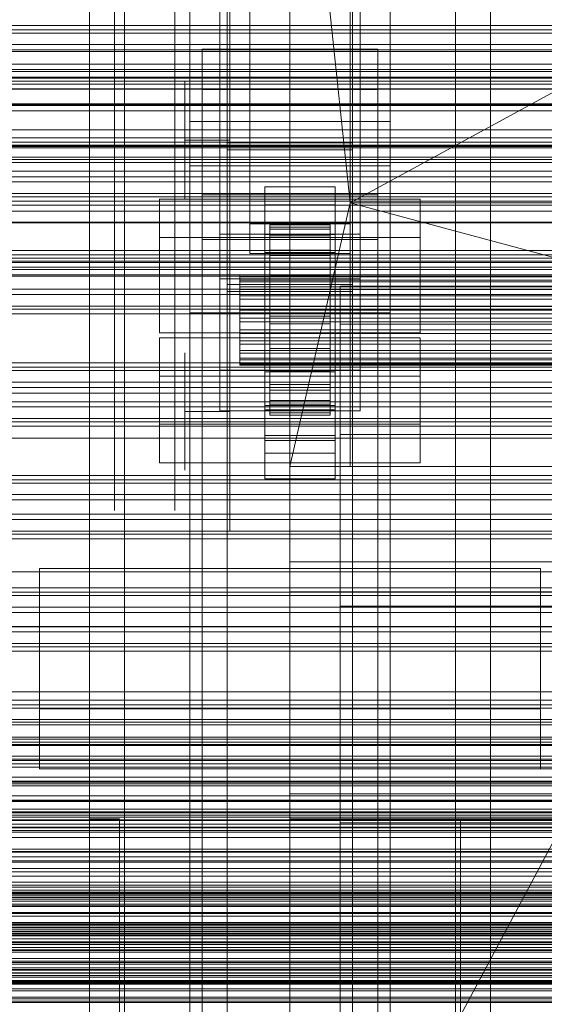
# Model space of a CAD drawing. Header units: millimetres. Extents: x -3490 to 61924, y -72580 to 6847.
# Tile 95 of 256: x -484 to -379, y -34578 to -34382. Entities that reach past the tile are written whole.
import ezdxf

# ---------------------------------------------------------------- set-up
doc = ezdxf.new("R2010")
doc.units = ezdxf.units.MM
for name, color, linetype, lineweight in [('COTAS_O', 1, 'Continuous', 0), ('COTAS_P', 1, 'Continuous', 0), ('frontal_briquetadora', 7, 'Continuous', 0), ('frontal_C01', 7, 'Continuous', 0), ('frontal_C02', 7, 'Continuous', 0), ('frontal_C03', 7, 'Continuous', 0), ('frontal_mezcladora', 7, 'Continuous', 0), ('frontal_secador', 7, 'Continuous', 0), ('frontal_tolva', 7, 'Continuous', 0), ('frontal_tolva-C01', 7, 'Continuous', 0)]:
    doc.layers.add(name, color=color, linetype=linetype, lineweight=lineweight)
doc.dimstyles.new('R19_100', dxfattribs={"dimtxt": 250, "dimasz": 150, "dimexe": 150, "dimexo": 80, "dimgap": 100, "dimtad": 1, "dimtih": 1, "dimtoh": 1, "dimdsep": 46, "dimcen": 0.09, "dimadec": 0, "dimazin": 0, "dimtfac": 1, "dimtdec": 4, "dimtofl": 0, "dimtmove": 0, "dimatfit": 3, "dimfxl": 1, "dimtolj": 1, "dimtzin": 0, "dimarcsym": 0})

# ---------------------------------------------------------------- blocks, each defined once
blk = doc.blocks.new('DIM_R29_52')
at = {"layer": 'COTAS_P'}
for p, q in [((-1750, -34600), (-1600, -34555)), ((2600, -34600), (2450, -34555)), ((-1750, -35500), (-1750, -34600)), ((-1750, -34600), (2600, -34600)), ((-1750, -34600), (-1600, -34645)), ((2600, -34600), (2450, -34645)), ((2600, -35500), (2600, -34600))]:
    blk.add_line(p, q, dxfattribs=at)
blk.add_text('4350 P', height=250, dxfattribs=at).set_placement((425, -34500))
blk = doc.blocks.new('DIM_R29_57')
at = {"layer": 'COTAS_O'}
for p, q in [((-1725, -33700), (-1575, -33655)), ((1725, -33700), (1575, -33655)), ((-1725, -34400), (-1725, -33700)), ((-1725, -33700), (1725, -33700)), ((-1725, -33700), (-1575, -33745)), ((1725, -33700), (1575, -33745)), ((1725, -34400), (1725, -33700))]:
    blk.add_line(p, q, dxfattribs=at)
blk.add_text('3450 O', height=250, dxfattribs=at).set_placement((0, -33600))
blk = doc.blocks.new('DIM_R29_60')
at = {"layer": 'COTAS_O'}
for p, q in [((-650, -33700), (50, -33700)), ((50, -33700), (5, -33850)), ((50, -34900), (50, -33700)), ((50, -33700), (95, -33850)), ((50, -34900), (5, -34750)), ((50, -34900), (95, -34750)), ((-650, -34900), (50, -34900))]:
    blk.add_line(p, q, dxfattribs=at)
blk.add_text('1200 O', height=250, rotation=90, dxfattribs=at).set_placement((-50, -34300))
blk = doc.blocks.new('DIM_R29_61')
at = {"layer": 'COTAS_O'}
for p, q in [((-650, -34200), (-500, -34155)), ((650, -34200), (500, -34155)), ((-650, -34900), (-650, -34200)), ((-650, -34200), (650, -34200)), ((-650, -34200), (-500, -34245)), ((650, -34200), (500, -34245)), ((650, -34900), (650, -34200))]:
    blk.add_line(p, q, dxfattribs=at)
blk.add_text('1300 O', height=250, dxfattribs=at).set_placement((0, -34100))

msp = doc.modelspace()

# ---------------------------------------------------------------- linework, layer by layer
at = {"layer": 'frontal_briquetadora'}
for p, q in [((-430, -34680), (-430, -33820)), ((-430, -34060), (-430, -34490)), ((-430, -34496), (-430, -34060)), ((-430, -34680), (-430, -34260)), ((-430, -34496), (-430, -34260)), ((-430, -34305), (-430, -34471)), ((-418, -34418.333), (-430, -34305)), ((-430, -34680), (-430, -34305)), ((-430, -34305), (-430, -34496)), ((-210, -34305), (-418, -34418.333)), ((-465, -34368.936), (-465, -34385.831)), ((-453, -34368.458), (-453, -34383.843)), ((-453, -34368.936), (-453, -34385.831)), ((-442, -34368.458), (-442, -34383.843)), ((-442, -34370.769), (-442, -34387.994)), ((-430, -34370.769), (-430, -34387.994)), ((-465, -34381.105), (-465, -34394.43)), ((-442, -34381.431), (-442, -34395.136)), ((-430, -34381.431), (-430, -34395.136)), ((-453, -34383.843), (-453, -34397.512)), ((-442, -34383.843), (-442, -34397.512)), ((-465, -34385.831), (-465, -34401.723)), ((-453, -34385.831), (-453, -34401.723)), ((-442, -34387.994), (-442, -34404.195)), ((-430, -34387.994), (-430, -34404.195)), ((-465, -34394.43), (-465, -34405.871)), ((-451, -34396.433), (-451, -34394.116)), ((-442, -34396.433), (-442, -34394.116)), ((-442, -34395.136), (-442, -34407.089)), ((-430, -34395.136), (-430, -34407.089)), ((-453, -34397.512), (-453, -34409.248)), ((-451, -34400.608), (-451, -34396.433)), ((-442, -34400.608), (-442, -34396.433)), ((-442, -34397.512), (-442, -34409.248)), ((-430, -34399.964), (-430, -34398.226)), ((-451, -34405.815), (-451, -34400.608)), ((-442, -34405.815), (-442, -34400.608)), ((-430, -34403.095), (-430, -34399.964)), ((-465, -34401.723), (-465, -34416.466)), ((-453, -34401.723), (-453, -34416.466)), ((-430, -34407), (-430, -34403.095)), ((-442, -34404.195), (-442, -34419.227)), ((-430, -34404.195), (-430, -34419.227)), ((-465, -34405.871), (-465, -34415.248)), ((-442, -34405.815), (-451, -34405.815)), ((-451, -34405.815), (-451, -34411.021)), ((-442, -34405.815), (-442, -34411.021)), ((-442, -34407.089), (-442, -34417.116)), ((-430, -34407), (-188, -34407)), ((-430, -34407), (-430, -34410.905)), ((-430, -34407.089), (-430, -34417.116)), ((-453, -34409.248), (-453, -34418.868)), ((-442, -34409.248), (-442, -34418.868)), ((-451, -34411.021), (-451, -34415.197)), ((-442, -34411.021), (-442, -34415.197)), ((-430, -34410.905), (-430, -34414.036)), ((-451, -34415.197), (-451, -34417.514)), ((-442, -34415.197), (-442, -34417.514)), ((-430, -34414.036), (-430, -34415.774)), ((-465, -34415.248), (-465, -34422.414)), ((-465, -34416.466), (-465, -34429.929)), ((-453, -34416.466), (-453, -34429.929)), ((-442, -34417.116), (-442, -34425.07)), ((-430, -34417.116), (-430, -34425.07)), ((-453, -34418.868), (-453, -34426.218)), ((-442, -34418.868), (-442, -34426.218)), ((-418, -34418.333), (-430, -34471)), ((-418, -34471), (-418, -34418.333)), ((-418, -34418.333), (-222, -34418.333)), ((-222, -34471), (-418, -34418.333)), ((-442, -34419.227), (-442, -34432.952)), ((-430, -34419.227), (-430, -34432.952)), ((-465, -34422.414), (-465, -34427.255)), ((-442, -34425.07), (-442, -34430.836)), ((-430, -34425.07), (-430, -34430.836)), ((-453, -34426.218), (-453, -34431.184)), ((-442, -34426.218), (-442, -34431.184)), ((-465, -34427.255), (-465, -34429.694)), ((-465, -34429.929), (-465, -34441.988)), ((-453, -34429.929), (-453, -34441.988)), ((-442, -34430.836), (-442, -34434.33)), ((-430, -34430.836), (-430, -34434.33)), ((-453, -34431.184), (-453, -34433.686)), ((-442, -34431.184), (-442, -34433.686)), ((-442, -34432.952), (-442, -34445.246)), ((-442, -34434.33), (-442, -34435.5)), ((-430, -34432.952), (-430, -34445.246)), ((-430, -34434.33), (-430, -34435.5)), ((-465, -34441.988), (-465, -34452.535)), ((-453, -34441.988), (-453, -34452.535)), ((-442, -34445.246), (-442, -34455.999)), ((-430, -34445.246), (-430, -34455.999)), ((-451, -34450.618), (-451, -34448.301)), ((-442, -34450.618), (-442, -34448.301)), ((-451, -34454.793), (-451, -34450.618)), ((-442, -34454.793), (-442, -34450.618)), ((-465, -34452.535), (-465, -34461.475)), ((-453, -34452.535), (-453, -34461.475)), ((-451, -34460), (-451, -34454.793)), ((-442, -34460), (-442, -34454.793)), ((-442, -34455.999), (-442, -34465.113)), ((-430, -34455.999), (-430, -34465.113)), ((-442, -34460), (-451, -34460)), ((-451, -34460), (-451, -34465.207)), ((-442, -34460), (-442, -34465.207)), ((-465, -34461.475), (-465, -34468.725)), ((-453, -34461.475), (-453, -34468.725)), ((-451, -34465.207), (-451, -34469.382)), ((-442, -34465.113), (-442, -34472.505)), ((-442, -34465.207), (-442, -34469.382)), ((-430, -34465.113), (-430, -34472.505)), ((-465, -34468.725), (-465, -34474.221)), ((-453, -34468.725), (-453, -34474.221)), ((-451, -34469.382), (-451, -34471.699)), ((-442, -34469.382), (-442, -34471.699)), ((-430, -34471), (-418, -34471)), ((-430, -34471), (-210, -34471)), ((-430, -34471), (-430, -34680)), ((-430, -34471), (-430, -34496)), ((-210, -34471), (-418, -34471)), ((-222, -34471), (-418, -34471)), ((-442, -34472.505), (-442, -34478.109)), ((-430, -34472.505), (-430, -34478.109)), ((-465, -34474.221), (-465, -34477.913)), ((-453, -34474.221), (-453, -34477.913)), ((-465, -34477.913), (-465, -34479.768)), ((-453, -34477.913), (-453, -34479.768)), ((-442, -34478.109), (-442, -34481.873)), ((-430, -34478.109), (-430, -34481.873)), ((-442, -34481.873), (-442, -34483.763)), ((-430, -34481.873), (-430, -34483.763)), ((-210, -34490), (-430, -34490)), ((-430, -34496), (-210, -34496)), ((-430, -34496), (-430, -34680))]:
    msp.add_line(p, q, dxfattribs=at)
at = {"layer": 'frontal_C01'}
for p, q in [((-442.5, -34657.873), (-442.5, -34055.074)), ((-417.5, -34055.074), (-417.5, -34657.873)), ((-442.5, -34684.054), (-442.5, -34081.254)), ((-417.5, -34684.054), (-417.5, -34081.254)), ((-450, -34410.962), (-450, -34087.423)), ((-410, -34410.962), (-410, -34087.423)), ((-450, -34646.889), (-450, -34323.351)), ((-410, -34323.351), (-410, -34646.889)), ((-444, -34451.787), (-444, -34360.426)), ((-416, -34360.426), (-416, -34451.787)), ((-444, -34368.515), (-444, -34459.876)), ((-416, -34459.876), (-416, -34368.515)), ((-450, -34695.038), (-450, -34371.499)), ((-410, -34695.038), (-410, -34371.499)), ((-450, -34372.443), (-450, -34410.962)), ((-450, -34695.982), (-450, -34372.443)), ((-410, -34410.962), (-410, -34372.443)), ((-410, -34372.443), (-410, -34695.982)), ((-447.5, -34395.747), (-447.5, -34387.659)), ((-447.5, -34387.659), (-412.5, -34387.659)), ((-447.5, -34666.919), (-447.5, -34387.659)), ((-412.5, -34387.659), (-412.5, -34395.747)), ((-412.5, -34387.659), (-412.5, -34666.919)), ((-412.5, -34395.747), (-447.5, -34395.747)), ((-447.5, -34675.008), (-447.5, -34395.747)), ((-412.5, -34675.008), (-412.5, -34395.747)), ((-450, -34410.962), (-410, -34410.962)), ((-450, -34734.501), (-450, -34410.962)), ((-410, -34734.501), (-410, -34410.962)), ((-456, -34462.533), (-456, -34445.278)), ((-456, -34445.278), (-404, -34445.278)), ((-456, -34452.982), (-456, -34445.278)), ((-404, -34445.278), (-404, -34462.533)), ((-404, -34445.278), (-404, -34452.982)), ((-416, -34451.787), (-444, -34451.787)), ((-444, -34451.787), (-444, -34459.876)), ((-416, -34459.876), (-416, -34451.787)), ((-404, -34452.982), (-456, -34452.982)), ((-456, -34452.982), (-456, -34470.237)), ((-404, -34470.237), (-404, -34452.982)), ((-444, -34459.876), (-416, -34459.876)), ((-404, -34462.533), (-456, -34462.533)), ((-456, -34462.533), (-456, -34470.237)), ((-404, -34470.237), (-404, -34462.533)), ((-456, -34470.237), (-404, -34470.237)), ((-480, -34519.343), (-480, -34491.345)), ((-480, -34491.345), (-380, -34491.345)), ((-480, -34531.343), (-480, -34491.345)), ((-380, -34491.345), (-380, -34519.343)), ((-380, -34491.345), (-380, -34531.343)), ((-380, -34519.343), (-480, -34519.343)), ((-480, -34519.343), (-480, -34531.343)), ((-380, -34531.343), (-380, -34519.343)), ((-480, -34531.343), (-380, -34531.343)), ((-430, -34531.343), (-430, -34536.343)), ((430, -34531.343), (-430, -34531.343)), ((430, -34536.343), (-430, -34536.343)), ((-430, -34536.343), (-430, -34586.343)), ((-470, -34644.343), (-470, -34541.343)), ((-470, -34541.343), (-464, -34541.343)), ((-464, -34644.343), (-464, -34541.343)), ((-430, -34644.343), (-375, -34541.343)), ((-375, -34541.343), (-430, -34541.343)), ((-430, -34541.343), (-430, -34644.343)), ((-396, -34644.343), (-396, -34541.343)), ((-396, -34541.343), (-390, -34541.343)), ((-390, -34644.343), (-390, -34541.343))]:
    msp.add_line(p, q, dxfattribs=at)
at = {"layer": 'frontal_C02'}
for p, q in [((-470, -35975), (-470, -33530.372)), ((-463, -35975), (-463, -33530.372)), ((-397, -35975), (-397, -33530.372)), ((-390, -35975), (-390, -33530.372)), ((-470, -35975), (-470, -34035.57)), ((-463, -35975), (-463, -34035.57)), ((-397, -35975), (-397, -34035.57)), ((-390, -35975), (-390, -34035.57)), ((-450, -34402.112), (-450, -34044.45)), ((-410, -34044.45), (-410, -34402.112)), ((-450, -34440.294), (-450, -34082.632)), ((-410, -34440.294), (-410, -34082.632)), ((-450, -34578.704), (-450, -34221.042)), ((-410, -34221.042), (-410, -34578.704)), ((-442.5, -34406.362), (-442.5, -34230.064)), ((-417.5, -34230.064), (-417.5, -34406.362)), ((-442.5, -34436.044), (-442.5, -34259.747)), ((-417.5, -34436.044), (-417.5, -34259.747)), ((-450, -34626.431), (-450, -34268.769)), ((-410, -34626.431), (-410, -34268.769)), ((-438, -34422.539), (-438, -34278.508)), ((-418, -34278.508), (-418, -34422.539)), ((-438, -34284.469), (-438, -34428.5)), ((-418, -34428.5), (-418, -34284.469)), ((-444, -34424.583), (-444, -34332.424)), ((-416, -34332.424), (-416, -34424.583)), ((-444, -34341.366), (-444, -34433.524)), ((-416, -34433.524), (-416, -34341.366)), ((-410, -34402.112), (-450, -34402.112)), ((-450, -34402.112), (-450, -34440.294)), ((-450, -34759.774), (-450, -34402.112)), ((-410, -34440.294), (-410, -34402.112)), ((-410, -34402.112), (-410, -34759.774)), ((-442.5, -34436.044), (-442.5, -34406.362)), ((-442.5, -34406.362), (-417.5, -34406.362)), ((-417.5, -34406.362), (-417.5, -34436.044)), ((-417.5, -34407.76), (-442.5, -34407.76)), ((-442.5, -34407.76), (-442.5, -34434.646)), ((-442.5, -34946.786), (-442.5, -34407.76)), ((-417.5, -34434.646), (-417.5, -34407.76)), ((-417.5, -34407.76), (-417.5, -34946.786)), ((-435, -34418.721), (-435, -34415.144)), ((-435, -34415.144), (-421, -34415.144)), ((-435, -34455.235), (-435, -34415.144)), ((-421, -34415.144), (-421, -34418.721)), ((-421, -34415.144), (-421, -34455.235)), ((-447.5, -34425.674), (-447.5, -34416.732)), ((-447.5, -34416.732), (-412.5, -34416.732)), ((-447.5, -34598.096), (-447.5, -34416.732)), ((-412.5, -34416.732), (-412.5, -34425.674)), ((-412.5, -34416.732), (-412.5, -34598.096)), ((-456, -34436.682), (-456, -34417.607)), ((-456, -34417.607), (-404, -34417.607)), ((-456, -34425.243), (-456, -34417.607)), ((-421, -34418.721), (-435, -34418.721)), ((-435, -34418.721), (-435, -34458.812)), ((-421, -34458.812), (-421, -34418.721)), ((-404, -34417.607), (-404, -34436.682)), ((-404, -34417.607), (-404, -34425.243)), ((-418, -34422.539), (-438, -34422.539)), ((-438, -34422.539), (-438, -34428.5)), ((-434, -34432.754), (-434, -34422.763)), ((-434, -34422.763), (-434, -34423.209)), ((-434, -34422.763), (-422, -34422.763)), ((-434, -34423.61), (-434, -34422.763)), ((-422, -34423.209), (-422, -34422.763)), ((-422, -34422.763), (-422, -34432.754)), ((-422, -34422.763), (-422, -34423.61)), ((-418, -34428.5), (-418, -34422.539)), ((-416, -34424.583), (-444, -34424.583)), ((-444, -34424.583), (-444, -34433.524)), ((-435, -34428.258), (-435, -34424.682)), ((-435, -34424.682), (-421, -34424.682)), ((-435, -34464.773), (-435, -34424.682)), ((-434, -34432.965), (-434, -34423.209)), ((-434, -34423.209), (-434, -34424.918)), ((-434, -34423.209), (-422, -34423.209)), ((-434, -34433.156), (-434, -34423.61)), ((-434, -34423.61), (-422, -34423.61)), ((-434, -34425.694), (-434, -34423.61)), ((-434, -34433.775), (-434, -34424.918)), ((-434, -34424.918), (-434, -34427.774)), ((-434, -34424.918), (-422, -34424.918)), ((-422, -34424.918), (-422, -34423.209)), ((-422, -34423.209), (-422, -34432.965)), ((-422, -34423.61), (-422, -34433.156)), ((-422, -34423.61), (-422, -34425.694)), ((-422, -34427.774), (-422, -34424.918)), ((-422, -34424.918), (-422, -34433.775)), ((-421, -34424.682), (-421, -34428.258)), ((-421, -34424.682), (-421, -34464.773)), ((-416, -34433.524), (-416, -34424.583)), ((-404, -34425.243), (-456, -34425.243)), ((-456, -34425.243), (-456, -34444.318)), ((-412.5, -34425.674), (-447.5, -34425.674)), ((-447.5, -34607.038), (-447.5, -34425.674)), ((-434, -34434.143), (-434, -34425.694)), ((-434, -34425.694), (-422, -34425.694)), ((-434, -34428.872), (-434, -34425.694)), ((-422, -34425.694), (-422, -34434.143)), ((-422, -34425.694), (-422, -34428.872)), ((-412.5, -34607.038), (-412.5, -34425.674)), ((-404, -34444.318), (-404, -34425.243)), ((-438, -34428.5), (-418, -34428.5)), ((-421, -34428.258), (-435, -34428.258)), ((-435, -34428.258), (-435, -34468.349)), ((-434, -34435.128), (-434, -34427.774)), ((-434, -34427.774), (-434, -34431.583)), ((-434, -34427.774), (-422, -34427.774)), ((-434, -34435.648), (-434, -34428.872)), ((-434, -34428.872), (-422, -34428.872)), ((-434, -34432.927), (-434, -34428.872)), ((-422, -34431.583), (-422, -34427.774)), ((-422, -34427.774), (-422, -34435.128)), ((-422, -34428.872), (-422, -34435.648)), ((-422, -34428.872), (-422, -34432.927)), ((-421, -34468.349), (-421, -34428.258)), ((-440, -34433.156), (-440, -34432.754)), ((-440, -34432.754), (-440, -34432.965)), ((-440, -34432.754), (440, -34432.754)), ((-434, -34436.932), (-434, -34431.583)), ((-434, -34431.583), (-434, -34436.084)), ((-434, -34431.583), (-422, -34431.583)), ((-434, -34432.965), (-434, -34432.754)), ((-422, -34432.754), (-434, -34432.754)), ((-434, -34432.754), (-434, -34433.156)), ((-434, -34437.569), (-434, -34432.927)), ((-434, -34432.927), (-422, -34432.927)), ((-434, -34437.583), (-434, -34432.927)), ((-422, -34436.084), (-422, -34431.583)), ((-422, -34431.583), (-422, -34436.932)), ((-422, -34432.754), (-422, -34432.965)), ((-422, -34433.156), (-422, -34432.754)), ((-422, -34432.927), (-422, -34437.569)), ((-422, -34432.927), (-422, -34437.583)), ((-444, -34433.524), (-416, -34433.524)), ((-442.5, -34434.646), (-417.5, -34434.646)), ((-442.5, -34973.672), (-442.5, -34434.646)), ((-440, -34432.965), (-440, -34433.775)), ((-440, -34432.965), (440, -34432.965)), ((-440, -34434.143), (-440, -34433.156)), ((-440, -34433.156), (440, -34433.156)), ((-440, -34433.775), (-440, -34435.128)), ((-440, -34433.775), (440, -34433.775)), ((-440, -34435.648), (-440, -34434.143)), ((-440, -34434.143), (440, -34434.143)), ((-434, -34433.775), (-434, -34432.965)), ((-422, -34432.965), (-434, -34432.965)), ((-422, -34433.156), (-434, -34433.156)), ((-434, -34433.156), (-434, -34434.143)), ((-434, -34435.128), (-434, -34433.775)), ((-422, -34433.775), (-434, -34433.775)), ((-422, -34434.143), (-434, -34434.143)), ((-434, -34434.143), (-434, -34435.648)), ((-422, -34432.965), (-422, -34433.775)), ((-422, -34434.143), (-422, -34433.156)), ((-422, -34433.775), (-422, -34435.128)), ((-422, -34435.648), (-422, -34434.143)), ((-417.5, -34973.672), (-417.5, -34434.646)), ((-404, -34436.682), (-456, -34436.682)), ((-456, -34436.682), (-456, -34444.318)), ((-417.5, -34436.044), (-442.5, -34436.044)), ((-440, -34435.128), (-440, -34436.932)), ((-440, -34435.128), (440, -34435.128)), ((-440, -34437.569), (-440, -34435.648)), ((-440, -34435.648), (440, -34435.648)), ((-434, -34436.932), (-434, -34435.128)), ((-422, -34435.128), (-434, -34435.128)), ((-422, -34435.648), (-434, -34435.648)), ((-434, -34435.648), (-434, -34437.569)), ((-434, -34436.084), (-434, -34439.064)), ((-422, -34436.084), (-434, -34436.084)), ((-434, -34436.084), (-434, -34440.971)), ((-422, -34435.128), (-422, -34436.932)), ((-422, -34437.569), (-422, -34435.648)), ((-422, -34439.064), (-422, -34436.084)), ((-422, -34440.971), (-422, -34436.084)), ((-404, -34444.318), (-404, -34436.682)), ((-440, -34436.932), (-440, -34439.064)), ((-440, -34436.932), (440, -34436.932)), ((-440, -34439.774), (-440, -34437.569)), ((-440, -34437.569), (440, -34437.569)), ((-434, -34439.064), (-434, -34436.932)), ((-422, -34436.932), (-434, -34436.932)), ((-422, -34437.569), (-434, -34437.569)), ((-434, -34437.569), (-434, -34439.774)), ((-434, -34439.774), (-434, -34437.583)), ((-434, -34437.583), (-422, -34437.583)), ((-434, -34442.523), (-434, -34437.583)), ((-422, -34436.932), (-422, -34439.064)), ((-422, -34439.774), (-422, -34437.569)), ((-422, -34437.583), (-422, -34439.774)), ((-422, -34437.583), (-422, -34442.523)), ((-450, -34440.294), (-410, -34440.294)), ((-450, -34797.956), (-450, -34440.294)), ((-440, -34439.064), (-440, -34441.379)), ((440, -34439.064), (-440, -34439.064)), ((-440, -34442.114), (-440, -34439.774)), ((-440, -34439.774), (440, -34439.774)), ((-434, -34439.064), (-422, -34439.064)), ((-434, -34441.379), (-434, -34439.064)), ((-422, -34439.774), (-434, -34439.774)), ((-434, -34439.774), (-434, -34442.114)), ((-422, -34439.064), (-422, -34441.379)), ((-422, -34442.114), (-422, -34439.774)), ((-410, -34797.956), (-410, -34440.294)), ((-440, -34441.379), (-440, -34443.719)), ((-440, -34441.379), (440, -34441.379)), ((-440, -34444.429), (-440, -34442.114)), ((-440, -34442.114), (440, -34442.114)), ((-434, -34441.379), (-434, -34440.971)), ((-434, -34440.971), (-434, -34445.911)), ((-434, -34440.971), (-422, -34440.971)), ((-434, -34443.719), (-434, -34441.379)), ((-422, -34441.379), (-434, -34441.379)), ((-434, -34442.114), (-434, -34442.523)), ((-422, -34442.114), (-434, -34442.114)), ((-434, -34442.114), (-434, -34444.429)), ((-434, -34442.523), (-422, -34442.523)), ((-434, -34447.41), (-434, -34442.523)), ((-422, -34445.911), (-422, -34440.971)), ((-422, -34440.971), (-422, -34441.379)), ((-422, -34441.379), (-422, -34443.719)), ((-422, -34442.523), (-422, -34442.114)), ((-422, -34444.429), (-422, -34442.114)), ((-422, -34442.523), (-422, -34447.41)), ((-456, -34444.318), (-404, -34444.318)), ((-440, -34443.719), (-440, -34445.925)), ((-440, -34443.719), (440, -34443.719)), ((-440, -34446.561), (-440, -34444.429)), ((-440, -34444.429), (440, -34444.429)), ((-434, -34445.925), (-434, -34443.719)), ((-434, -34443.719), (-434, -34445.911)), ((-422, -34443.719), (-434, -34443.719)), ((-434, -34444.429), (-434, -34447.41)), ((-422, -34444.429), (-434, -34444.429)), ((-434, -34444.429), (-434, -34446.561)), ((-422, -34445.911), (-422, -34443.719)), ((-422, -34443.719), (-422, -34445.925)), ((-422, -34447.41), (-422, -34444.429)), ((-422, -34446.561), (-422, -34444.429)), ((-440, -34445.925), (-440, -34447.845)), ((-440, -34445.925), (440, -34445.925)), ((-440, -34448.365), (-440, -34446.561)), ((-440, -34446.561), (440, -34446.561)), ((-434, -34445.911), (-434, -34450.567)), ((-434, -34445.911), (-422, -34445.911)), ((-434, -34447.845), (-434, -34445.925)), ((-434, -34445.925), (-434, -34450.567)), ((-422, -34445.925), (-434, -34445.925)), ((-434, -34446.561), (-434, -34451.911)), ((-422, -34446.561), (-434, -34446.561)), ((-434, -34446.561), (-434, -34448.365)), ((-422, -34450.567), (-422, -34445.911)), ((-422, -34450.567), (-422, -34445.925)), ((-422, -34445.925), (-422, -34447.845)), ((-422, -34451.911), (-422, -34446.561)), ((-422, -34448.365), (-422, -34446.561)), ((-440, -34447.845), (-440, -34449.351)), ((-440, -34447.845), (440, -34447.845)), ((-440, -34449.718), (-440, -34448.365)), ((-440, -34448.365), (440, -34448.365)), ((-434, -34447.41), (-422, -34447.41)), ((-434, -34451.911), (-434, -34447.41)), ((-434, -34449.351), (-434, -34447.845)), ((-434, -34447.845), (-434, -34454.622)), ((-422, -34447.845), (-434, -34447.845)), ((-434, -34448.365), (-434, -34455.719)), ((-422, -34448.365), (-434, -34448.365)), ((-434, -34448.365), (-434, -34449.718)), ((-422, -34447.41), (-422, -34451.911)), ((-422, -34454.622), (-422, -34447.845)), ((-422, -34447.845), (-422, -34449.351)), ((-422, -34455.719), (-422, -34448.365)), ((-422, -34449.718), (-422, -34448.365)), ((-440, -34449.351), (-440, -34450.338)), ((-440, -34449.351), (440, -34449.351)), ((-440, -34450.528), (-440, -34449.718)), ((-440, -34449.718), (440, -34449.718)), ((-440, -34450.338), (-440, -34450.739)), ((-440, -34450.338), (440, -34450.338)), ((-440, -34450.739), (-440, -34450.528)), ((-440, -34450.528), (440, -34450.528)), ((-434, -34450.338), (-434, -34449.351)), ((-434, -34449.351), (-434, -34457.799)), ((-422, -34449.351), (-434, -34449.351)), ((-434, -34449.718), (-434, -34458.575)), ((-422, -34449.718), (-434, -34449.718)), ((-434, -34449.718), (-434, -34450.528)), ((-434, -34450.739), (-434, -34450.338)), ((-434, -34450.338), (-434, -34459.883)), ((-422, -34450.338), (-434, -34450.338)), ((-434, -34450.528), (-434, -34460.285)), ((-422, -34450.528), (-434, -34450.528)), ((-434, -34450.528), (-434, -34450.739)), ((-434, -34450.567), (-434, -34454.622)), ((-434, -34450.567), (-422, -34450.567)), ((-422, -34457.799), (-422, -34449.351)), ((-422, -34449.351), (-422, -34450.338)), ((-422, -34458.575), (-422, -34449.718)), ((-422, -34450.528), (-422, -34449.718)), ((-422, -34459.883), (-422, -34450.338)), ((-422, -34450.338), (-422, -34450.739)), ((-422, -34460.285), (-422, -34450.528)), ((-422, -34450.739), (-422, -34450.528)), ((-422, -34454.622), (-422, -34450.567)), ((-440, -34450.739), (440, -34450.739)), ((-435, -34465.784), (-435, -34452.073)), ((-435, -34452.073), (-421, -34452.073)), ((-435, -34459.71), (-435, -34452.073)), ((-434, -34450.739), (-434, -34460.731)), ((-422, -34450.739), (-434, -34450.739)), ((-434, -34451.911), (-422, -34451.911)), ((-434, -34455.719), (-434, -34451.911)), ((-422, -34460.731), (-422, -34450.739)), ((-422, -34451.911), (-422, -34455.719)), ((-421, -34452.073), (-421, -34465.784)), ((-421, -34452.073), (-421, -34459.71)), ((-421, -34455.235), (-435, -34455.235)), ((-435, -34455.235), (-435, -34458.812)), ((-434, -34454.622), (-434, -34457.799)), ((-434, -34454.622), (-422, -34454.622)), ((-434, -34455.719), (-422, -34455.719)), ((-434, -34458.575), (-434, -34455.719)), ((-422, -34457.799), (-422, -34454.622)), ((-422, -34455.719), (-422, -34458.575)), ((-421, -34458.812), (-421, -34455.235)), ((-434, -34457.799), (-434, -34459.883)), ((-434, -34457.799), (-422, -34457.799)), ((-422, -34459.883), (-422, -34457.799)), ((-435, -34458.812), (-421, -34458.812)), ((-421, -34459.71), (-435, -34459.71)), ((-435, -34459.71), (-435, -34473.42)), ((-434, -34458.575), (-422, -34458.575)), ((-434, -34460.285), (-434, -34458.575)), ((-434, -34459.883), (-434, -34460.731)), ((-434, -34459.883), (-422, -34459.883)), ((-434, -34460.285), (-422, -34460.285)), ((-434, -34460.731), (-434, -34460.285)), ((-422, -34458.575), (-422, -34460.285)), ((-422, -34460.731), (-422, -34459.883)), ((-422, -34460.285), (-422, -34460.731)), ((-421, -34473.42), (-421, -34459.71)), ((-434, -34460.731), (-422, -34460.731)), ((-421, -34464.773), (-435, -34464.773)), ((-435, -34464.773), (-435, -34468.349)), ((-421, -34465.784), (-435, -34465.784)), ((-435, -34465.784), (-435, -34473.42)), ((-421, -34468.349), (-421, -34464.773)), ((-421, -34473.42), (-421, -34465.784)), ((-435, -34468.349), (-421, -34468.349)), ((-435, -34473.42), (-421, -34473.42))]:
    msp.add_line(p, q, dxfattribs=at)
at = {"layer": 'frontal_C03'}
for p, q in [((1250, -34382.923), (-1250, -34382.923)), ((1250, -34383.804), (-1250, -34383.804)), ((1250, -34384.458), (-1250, -34384.458)), ((1250, -34386.765), (-1250, -34386.765)), ((-1250, -34387.823), (1250, -34387.823)), ((1250, -34390.675), (-1250, -34390.675)), ((1250, -34391.732), (-1250, -34391.732)), ((1250, -34394.039), (-1250, -34394.039)), ((1250, -34394.693), (-1250, -34394.693)), ((1250, -34395.574), (-1250, -34395.574)), ((-1500, -34395.695), (1500, -34395.695)), ((1530, -34398.773), (-1530, -34398.773)), ((1530, -34403.773), (-1530, -34403.773)), ((1250, -34405.381), (-1250, -34405.381)), ((1500, -34407.104), (-1500, -34407.104)), ((1250, -34406.262), (-1250, -34406.262)), ((1250, -34406.915), (-1250, -34406.915)), ((1500, -34407.389), (-1500, -34407.389)), ((1250, -34409.223), (-1250, -34409.223)), ((-1250, -34410.28), (1250, -34410.28)), ((1250, -34413.132), (-1250, -34413.132)), ((1250, -34414.19), (-1250, -34414.19)), ((1250, -34416.497), (-1250, -34416.497)), ((1250, -34417.151), (-1250, -34417.151)), ((-1500, -34418.797), (1500, -34418.797)), ((1250, -34418.032), (-1250, -34418.032)), ((-1500, -34422.245), (1500, -34422.245)), ((1250, -34427.838), (-1250, -34427.838)), ((1250, -34428.72), (-1250, -34428.72)), ((1250, -34429.373), (-1250, -34429.373)), ((1500, -34431.228), (-1500, -34431.228)), ((1250, -34431.68), (-1250, -34431.68)), ((-1250, -34432.738), (1250, -34432.738)), ((1250, -34435.59), (-1250, -34435.59)), ((1250, -34436.647), (-1250, -34436.647)), ((1250, -34438.955), (-1250, -34438.955)), ((1250, -34439.608), (-1250, -34439.608)), ((1250, -34440.49), (-1250, -34440.49)), ((1250, -34450.296), (-1250, -34450.296)), ((1250, -34451.177), (-1250, -34451.177)), ((1250, -34451.831), (-1250, -34451.831)), ((1250, -34454.138), (-1250, -34454.138)), ((1500, -34456.351), (-1500, -34456.351)), ((-1250, -34455.195), (1250, -34455.195)), ((1250, -34458.048), (-1250, -34458.048)), ((1250, -34459.105), (-1250, -34459.105)), ((1250, -34461.412), (-1250, -34461.412)), ((1250, -34462.066), (-1250, -34462.066)), ((1250, -34462.947), (-1250, -34462.947)), ((-1500, -34465.334), (1500, -34465.334)), ((1250, -34472.754), (-1250, -34472.754)), ((1250, -34473.635), (-1250, -34473.635)), ((1250, -34474.288), (-1250, -34474.288)), ((1250, -34476.596), (-1250, -34476.596)), ((-1250, -34477.653), (1250, -34477.653)), ((1250, -34480.505), (-1250, -34480.505)), ((1250, -34481.563), (-1250, -34481.563)), ((1250, -34483.87), (-1250, -34483.87)), ((1250, -34484.523), (-1250, -34484.523)), ((1250, -34485.405), (-1250, -34485.405)), ((1250, -34495.211), (-1250, -34495.211)), ((1250, -34496.092), (-1250, -34496.092)), ((1250, -34496.746), (-1250, -34496.746)), ((1250, -34499.053), (-1250, -34499.053)), ((-1250, -34500.111), (1250, -34500.111)), ((1250, -34502.963), (-1250, -34502.963)), ((1250, -34504.02), (-1250, -34504.02)), ((1250, -34506.328), (-1250, -34506.328)), ((1250, -34506.981), (-1250, -34506.981)), ((1250, -34507.862), (-1250, -34507.862)), ((1250, -34517.669), (-1250, -34517.669)), ((1250, -34518.55), (-1250, -34518.55)), ((1250, -34519.204), (-1250, -34519.204)), ((1250, -34521.511), (-1250, -34521.511)), ((-1250, -34522.568), (1250, -34522.568)), ((1250, -34525.42), (-1250, -34525.42)), ((1250, -34526.478), (-1250, -34526.478)), ((1250, -34528.785), (-1250, -34528.785)), ((1250, -34529.439), (-1250, -34529.439)), ((1250, -34530.32), (-1250, -34530.32)), ((-1250, -34532.986), (1250, -34532.986)), ((-1250, -34533.783), (1250, -34533.783)), ((-1250, -34534.368), (1250, -34534.368)), ((-1250, -34536.706), (1250, -34536.706)), ((-1250, -34537.835), (1250, -34537.835)), ((1250, -34540.126), (-1250, -34540.126)), ((1250, -34541.008), (-1250, -34541.008)), ((-1250, -34541.554), (1250, -34541.554)), ((1250, -34541.661), (-1250, -34541.661)), ((-1250, -34543.151), (1250, -34543.151)), ((1250, -34543.969), (-1250, -34543.969)), ((-1250, -34545.026), (1250, -34545.026)), ((1250, -34547.878), (-1250, -34547.878)), ((-1250, -34547.998), (1250, -34547.998)), ((1250, -34548.935), (-1250, -34548.935)), ((-1250, -34549.954), (1250, -34549.954)), ((1250, -34551.243), (-1250, -34551.243)), ((1250, -34551.896), (-1250, -34551.896)), ((1250, -34552.778), (-1250, -34552.778)), ((-1268, -34555.971), (1268, -34555.971)), ((-1268, -34556.196), (1268, -34556.196)), ((-1268, -34556.36), (1268, -34556.36)), ((-1250, -34555.598), (1250, -34555.598)), ((-1268, -34557.018), (1268, -34557.018)), ((-1268, -34557.335), (1268, -34557.335)), ((-1268, -34558.381), (1268, -34558.381)), ((1250, -34557.779), (-1250, -34557.779)), ((-1268, -34558.83), (1268, -34558.83)), ((-1268, -34560.194), (1268, -34560.194)), ((-1268, -34560.744), (1268, -34560.744)), ((-1268, -34562.331), (1268, -34562.331)), ((1250, -34562.584), (-1250, -34562.584)), ((1268, -34562.945), (-1268, -34562.945)), ((1250, -34563.465), (-1250, -34563.465)), ((-1250, -34563.837), (1250, -34563.837)), ((1250, -34564.119), (-1250, -34564.119)), ((-1268, -34564.648), (1268, -34564.648)), ((-1268, -34565.283), (1268, -34565.283)), ((-1250, -34566.095), (1250, -34566.095)), ((1250, -34566.426), (-1250, -34566.426)), ((-1268, -34566.987), (1268, -34566.987)), ((-1268, -34567.6), (1268, -34567.6)), ((-1250, -34567.484), (1250, -34567.484)), ((-1268, -34569.188), (1268, -34569.188)), ((-1268, -34569.738), (1268, -34569.738)), ((1250, -34570.336), (-1250, -34570.336)), ((-1268, -34571.101), (1268, -34571.101)), ((-1268, -34571.55), (1268, -34571.55)), ((1250, -34571.393), (-1250, -34571.393)), ((-1250, -34572.152), (1250, -34572.152)), ((-1268, -34572.596), (1268, -34572.596)), ((-1268, -34572.914), (1268, -34572.914)), ((-1268, -34573.572), (1268, -34573.572)), ((-1268, -34573.736), (1268, -34573.736)), ((-1268, -34573.96), (1268, -34573.96)), ((1250, -34573.7), (-1250, -34573.7)), ((-1250, -34574.333), (1250, -34574.333)), ((1250, -34574.354), (-1250, -34574.354)), ((1250, -34575.235), (-1250, -34575.235))]:
    msp.add_line(p, q, dxfattribs=at)
at = {"layer": 'frontal_mezcladora'}
for p, q in [((-420, -34442.586), (-420, -34435)), ((-420, -34435), (240, -34435)), ((-420, -34464.602), (-420, -34442.586)), ((-420, -34442.586), (240, -34442.586)), ((-420, -34498.893), (-420, -34464.602)), ((-420, -34464.602), (240, -34464.602)), ((-420, -34542.102), (-420, -34498.893)), ((-420, -34498.893), (240, -34498.893)), ((-420, -34590), (-420, -34542.102)), ((-420, -34542.102), (240, -34542.102))]:
    msp.add_line(p, q, dxfattribs=at)
at = {"layer": 'frontal_secador'}
for p, q in [((1360, -34388.141), (-1360, -34388.141)), ((1360, -34392.137), (-1360, -34392.137)), ((1360, -34393.5), (-1360, -34393.5)), ((1250, -34393.25), (-1250, -34393.25)), ((1250, -34409.715), (-1250, -34409.715)), ((1250, -34422.349), (-1250, -34422.349)), ((1250, -34430.291), (-1250, -34430.291)), ((1250, -34433), (-1250, -34433)), ((-1250, -34516), (1250, -34516)), ((-1250, -34522), (1250, -34522)), ((-1250, -34525), (1250, -34525)), ((1250, -34526), (-1250, -34526)), ((-1250, -34526.659), (1250, -34526.659)), ((1250, -34529.659), (-1250, -34529.659)), ((-1250, -34531), (1250, -34531)), ((1250, -34534), (-1250, -34534)), ((-1250, -34534.728), (1250, -34534.728)), ((-1250, -34537.588), (1250, -34537.588)), ((1250, -34537.611), (-1250, -34537.611)), ((1250, -34537.728), (-1250, -34537.728)), ((-1250, -34539.387), (1250, -34539.387)), ((1250, -34539.918), (-1250, -34539.918)), ((-1250, -34540), (1250, -34540)), ((1250, -34540.588), (-1250, -34540.588)), ((1250, -34542.387), (-1250, -34542.387)), ((1250, -34543), (-1250, -34543)), ((-1250, -34543.65), (1250, -34543.65)), ((1250, -34544), (-1250, -34544)), ((1250, -34547.382), (-1250, -34547.382)), ((-1250, -34548), (1250, -34548)), ((1250, -34549.689), (-1250, -34549.689)), ((-1250, -34550), (1250, -34550)), ((1250, -34554), (-1250, -34554)), ((1250, -34554.545), (-1250, -34554.545)), ((-1250, -34555), (1250, -34555)), ((1250, -34556), (-1250, -34556)), ((1250, -34556.144), (-1250, -34556.144)), ((1250, -34556.709), (-1250, -34556.709)), ((1250, -34558.686), (-1250, -34558.686)), ((1250, -34560), (-1250, -34560)), ((1320, -34562), (-1320, -34562)), ((1320, -34562.273), (-1320, -34562.273)), ((1250, -34562), (-1250, -34562)), ((1320, -34563.072), (-1320, -34563.072)), ((1320, -34564.343), (-1320, -34564.343)), ((1320, -34566), (-1320, -34566)), ((1250, -34564.651), (-1250, -34564.651)), ((1250, -34565.859), (-1250, -34565.859)), ((-1250, -34566), (1250, -34566)), ((1320, -34567.929), (-1320, -34567.929)), ((-1320, -34570), (1320, -34570)), ((-1250, -34570), (1250, -34570)), ((1320, -34572.071), (-1320, -34572.071)), ((1320, -34574), (-1320, -34574)), ((1250, -34574.141), (-1250, -34574.141)), ((1320, -34575.657), (-1320, -34575.657)), ((1320, -34576.928), (-1320, -34576.928)), ((1320, -34577.727), (-1320, -34577.727)), ((1320, -34578), (-1320, -34578)), ((1250, -34577.285), (-1250, -34577.285)), ((1250, -34578), (-1250, -34578))]:
    msp.add_line(p, q, dxfattribs=at)
at = {"layer": 'frontal_tolva'}
for p, q in [((-670, -34400), (670, -34400)), ((600, -34400), (-600, -34400)), ((-600, -34406.849), (600, -34406.849)), ((-670, -34412), (670, -34412)), ((-660, -34420), (660, -34420)), ((-660, -34430), (660, -34430)), ((-1821.5, -34492), (1821.5, -34492)), ((-1821.5, -34503), (1821.5, -34503))]:
    msp.add_line(p, q, dxfattribs=at)
at = {"layer": 'frontal_tolva-C01'}
for p, q in [((-600, -34398.619), (600, -34398.619)), ((600, -34398.891), (-600, -34398.891)), ((600, -34400), (-600, -34400))]:
    msp.add_line(p, q, dxfattribs=at)

# ---------------------------------------------------------------- dimensions: what is measured, and where the dimension line sits
at = {"layer": 'COTAS_O'}
for p1, p2, distance, picture, middle in [((-650, -34900), (-650, -33700), -700, 'DIM_R29_60', (50, -34300)), ((-1725, -34400), (1725, -34400), 700, 'DIM_R29_57', (0, -33700)), ((-650, -34900), (650, -34900), 700, 'DIM_R29_61', (0, -34200))]:
    dim = msp.add_aligned_dim(p1=p1, p2=p2, distance=distance, text='<> O', dimstyle='R19_100', dxfattribs=at)
    dim.commit()
    dim.dimension.update_dxf_attribs({"geometry": picture, "text_midpoint": middle})
at = {"layer": 'COTAS_P'}
dim = msp.add_aligned_dim(p1=(-1750, -35500), p2=(2600, -35500), distance=900, text='<> P', dimstyle='R19_100', dxfattribs=at)
dim.commit()
dim.dimension.update_dxf_attribs({"geometry": 'DIM_R29_52', "text_midpoint": (425, -34600)})

doc.saveas('drawing.dxf')
